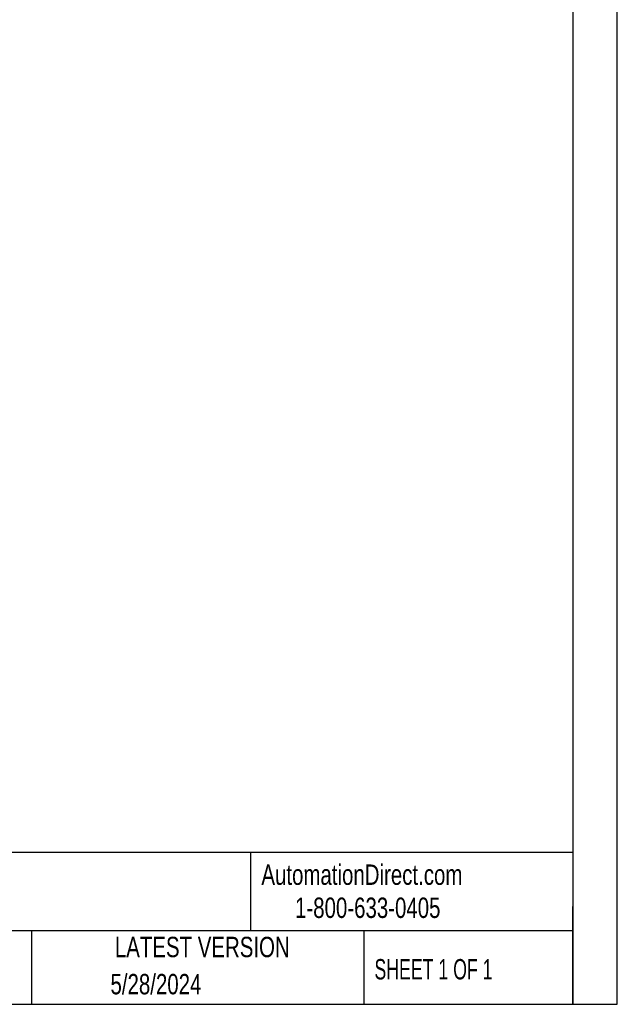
# Model space of a CAD drawing. Header units: inches. Extents: x 0 to 814, y 0 to 621.
# Tile 17 of 30: x 628 to 814, y 0 to 307. Entities that reach past the tile are written whole.
import ezdxf

# ---------------------------------------------------------------- set-up
doc = ezdxf.new("R2010")
doc.units = ezdxf.units.IN
doc.header["$LTSCALE"] = 10
doc.header["$MEASUREMENT"] = 0
doc.layers.add('SLD-0', color=179, linetype='Continuous')
doc.layers.add('TEXT', color=140, linetype='Continuous')
doc.styles.add('SLDTEXTSTYLE0', font='TXT', dxfattribs={"width": 0.75})
doc.styles.add('SLDTEXTSTYLE1', font='TXT', dxfattribs={"width": 0.65})

msp = doc.modelspace()

# ---------------------------------------------------------------- linework, layer by layer
at = {"layer": 'DEFPOINTS'}
msp.add_lwpolyline([(0, 0), (813.96, 0), (813.96, 621.17), (0, 621.17)], close=True, dxfattribs=at)
at = {"layer": 'TEXT'}
for p, q in [((800.1, 609.6), (800.1, 0)), ((800.1, 47.33), (0, 47.33)), ((699.68, 47.33), (699.68, 22.86)), ((800.1, 0), (800.1, 30.48)), ((800.1, 22.86), (0, 22.86)), ((631.39, 22.86), (631.39, 0)), ((735, 22.86), (735, 0)), ((0, 0), (800.1, 0))]:
    msp.add_line(p, q, dxfattribs=at)

# ---------------------------------------------------------------- texts
at = {"layer": 'SLD-0', "color": 0, "char_height": 6.35, "attachment_point": 1, "style": 'SLDTEXTSTYLE0'}
for s, insert in [('AutomationDirect.com', (703.03, 43.58)), ('1-800-633-0405', (713.52, 33.26))]:
    msp.add_mtext(s, dxfattribs=dict(at, insert=insert))
at = {"layer": 'TEXT', "char_height": 6.35}
for s, insert, attachment_point, style in [('LATEST VERSION', (684.61, 21.04), 2, 'SLDTEXTSTYLE0'), ('SHEET 1 OF 1', (738.27, 14.1), 1, 'SLDTEXTSTYLE1'), ('5/28/2024', (670.17, 9.46), 2, 'SLDTEXTSTYLE0')]:
    msp.add_mtext(s, dxfattribs=dict(at, insert=insert, attachment_point=attachment_point, style=style))

doc.saveas('drawing.dxf')
